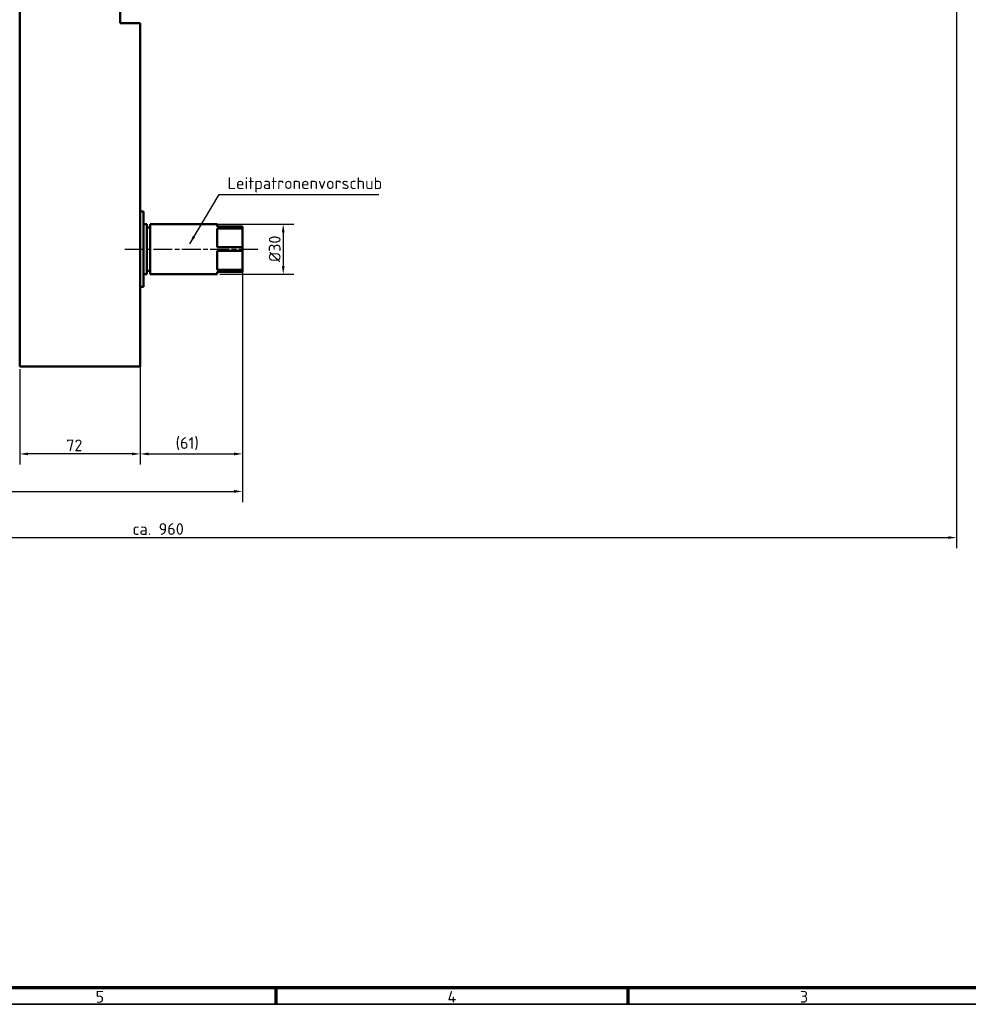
# Model space of a CAD drawing. Header units: millimetres. Extents: x 10 to 1672, y 10 to 1179.
# Tile 2 of 4: x 688 to 1254, y 10 to 598. Entities that reach past the tile are written whole.
import ezdxf

# ---------------------------------------------------------------- set-up
doc = ezdxf.new("R2010")
doc.units = ezdxf.units.MM
doc.header["$LTSCALE"] = 2
doc.linetypes.add('CHAIN', pattern=[0.3543, 0.2362, -0.0295, 0.0591, -0.0295])
doc.layers.get('0').update_dxf_attribs({"lineweight": 25})
for name, color, linetype, lineweight in [('Bemaßung (ISO)', 7, 'Continuous', 25), ('Mittellinie (ISO)', 7, 'Continuous', 25), ('Rahmen (ISO)', 7, 'Continuous', 70), ('Sichtbar (ISO)', 7, 'Continuous', 50), ('Symbol (ISO)', 7, 'Continuous', 25)]:
    doc.layers.add(name, color=color, linetype=linetype, lineweight=lineweight)
doc.styles.add('Notiztext (DIN)', font='isocpeur.ttf')
doc.dimstyles.new('Durchmesser', dxfattribs={"dimscale": 2, "dimtxt": 3.5, "dimasz": 2.5, "dimexe": 3.175, "dimexo": 0.8, "dimgap": 0.8, "dimtad": 1, "dimdec": 3, "dimrnd": 1e-08, "dimtxsty": 'Notiztext (DIN)', "dimcen": 0.09, "dimdle": 10, "dimclrd": 256, "dimclre": 256, "dimclrt": 256, "dimazin": 2, "dimtfac": 0.571429, "dimtdec": 3, "dimtmove": 0, "dimatfit": 3, "dimfxl": 1, "dimtolj": 1, "dimtzin": 0, "dimlwd": -1, "dimlwe": -1, "dimarcsym": 0})
doc.dimstyles.new('Standard (DIN)', dxfattribs={"dimscale": 2, "dimtxt": 3.5, "dimasz": 2.5, "dimexe": 3.175, "dimexo": 0.8, "dimgap": 0.8, "dimtad": 1, "dimdec": 3, "dimrnd": 1e-08, "dimtxsty": 'Notiztext (DIN)', "dimcen": 0.09, "dimdle": 10, "dimclrd": 256, "dimclre": 256, "dimclrt": 256, "dimazin": 2, "dimtfac": 0.571429, "dimtdec": 3, "dimtmove": 0, "dimatfit": 3, "dimfxl": 1, "dimtolj": 1, "dimlwd": -1, "dimlwe": -1, "dimarcsym": 0})
doc.dimstyles.new('Standard - Methode 2a (DIN)$7', dxfattribs={"dimscale": 2, "dimtxt": 3.5, "dimasz": 2.5, "dimexe": 3.175, "dimexo": 0.8, "dimgap": 0.8, "dimtad": 1, "dimtih": 1, "dimtoh": 1, "dimrnd": 1e-08, "dimtxsty": 'Notiztext (DIN)', "dimcen": 0.09, "dimdle": 10, "dimclrd": 256, "dimclre": 256, "dimclrt": 256, "dimazin": 2, "dimtfac": 1, "dimtmove": 0, "dimatfit": 3, "dimfxl": 1, "dimtolj": 1, "dimlwd": -1, "dimlwe": -1, "dimarcsym": 0})

# ---------------------------------------------------------------- blocks, each defined once
blk = doc.blocks.new('Ränder Hagen+Goebel Rahmen')
at = {"layer": 'Rahmen (ISO)'}
for p, q in [((10, 10), (831, 10)), ((420.5, 10), (420.5, 5)), ((525.625, 10), (525.625, 5))]:
    blk.add_line(p, q, dxfattribs=at)
at = {"layer": 'Rahmen (ISO)', "linetype": 'Continuous', "lineweight": 35}
blk.add_line((5, 5), (836, 5), dxfattribs=at)
at = {"layer": 'Symbol (ISO)', "char_height": 3.5, "attachment_point": 2, "style": 'Notiztext (DIN)'}
for s, insert in [('5', (367.937, 9)), ('4', (473.062, 9)), ('3', (578.187, 9))]:
    blk.add_mtext(s, dxfattribs=dict(at, insert=insert))
blk = doc.blocks.new('*D16')
at = {"layer": 'Bemaßung (ISO)'}
for p, q in [((759.99, 594.28), (759.99, 332.27)), ((820.99, 446.87), (820.99, 332.27)), ((764.99, 338.62), (815.99, 338.62))]:
    blk.add_line(p, q, dxfattribs=at)
for points in [[(764.99, 339.45), (764.99, 337.79), (759.99, 338.62)], [(815.99, 339.45), (815.99, 337.79), (820.99, 338.62)]]:
    blk.add_solid(points, dxfattribs=at)
at = {"layer": 'Defpoints', "color": 0}
for p in [(759.99, 595.88), (820.99, 448.47), (820.99, 338.62)]:
    blk.add_point(p, dxfattribs=at)
at = {"layer": 'Bemaßung (ISO)', "insert": (781.13, 348.62), "char_height": 7, "attachment_point": 1, "style": 'Notiztext (DIN)'}
blk.add_mtext('\\A1;(61)', dxfattribs=at)
blk = doc.blocks.new('*D17')
at = {"layer": 'Bemaßung (ISO)'}
for p, q in [((759.99, 594.28), (759.99, 332.27)), ((687.99, 389.28), (687.99, 332.27)), ((754.99, 338.62), (692.99, 338.62))]:
    blk.add_line(p, q, dxfattribs=at)
for points in [[(692.99, 339.45), (692.99, 337.79), (687.99, 338.62)], [(754.99, 339.45), (754.99, 337.79), (759.99, 338.62)]]:
    blk.add_solid(points, dxfattribs=at)
at = {"layer": 'Defpoints', "color": 0}
for p in [(759.99, 595.88), (687.99, 390.88), (687.99, 338.62)]:
    blk.add_point(p, dxfattribs=at)
at = {"layer": 'Bemaßung (ISO)', "insert": (715.76, 347.22), "char_height": 7, "attachment_point": 1, "style": 'Notiztext (DIN)'}
blk.add_mtext('\\A1;72', dxfattribs=at)
blk = doc.blocks.new('*D19')
at = {"layer": 'Bemaßung (ISO)'}
for p, q in [((767.59, 475.88), (851.72, 475.88)), ((845.37, 470.88), (845.37, 450.88)), ((807.59, 445.88), (851.72, 445.88))]:
    blk.add_line(p, q, dxfattribs=at)
for points in [[(844.54, 470.88), (846.21, 470.88), (845.37, 475.88)], [(844.54, 450.88), (846.21, 450.88), (845.37, 445.88)]]:
    blk.add_solid(points, dxfattribs=at)
at = {"layer": 'Defpoints', "color": 0}
for p in [(765.99, 475.88), (805.99, 445.88), (845.37, 445.88)]:
    blk.add_point(p, dxfattribs=at)
at = {"layer": 'Bemaßung (ISO)', "insert": (836.77, 453.18), "char_height": 7, "attachment_point": 1, "rotation": 90, "style": 'Notiztext (DIN)'}
blk.add_mtext('\\A1;Ø30', dxfattribs=at)
blk = doc.blocks.new('*D32')
at = {"layer": 'Bemaßung (ISO)'}
for p, q in [((287.99, 514.85), (287.99, 309.89)), ((820.99, 460.37), (820.99, 309.89)), ((292.99, 316.24), (815.99, 316.24))]:
    blk.add_line(p, q, dxfattribs=at)
for points in [[(292.99, 317.07), (292.99, 315.4), (287.99, 316.24)], [(815.99, 317.07), (815.99, 315.4), (820.99, 316.24)]]:
    blk.add_solid(points, dxfattribs=at)
at = {"layer": 'Defpoints', "color": 0}
for p in [(287.99, 516.45), (820.99, 461.97), (820.99, 316.24)]:
    blk.add_point(p, dxfattribs=at)
at = {"layer": 'Bemaßung (ISO)', "insert": (546.59, 324.84), "char_height": 7, "attachment_point": 1, "style": 'Notiztext (DIN)'}
blk.add_mtext('\\A1;533', dxfattribs=at)
blk = doc.blocks.new('*D37')
at = {"layer": 'Bemaßung (ISO)'}
for p, q in [((1247.45, 715.06), (1247.45, 282.31)), ((287.99, 514.85), (287.99, 282.31)), ((292.99, 288.66), (1242.45, 288.66))]:
    blk.add_line(p, q, dxfattribs=at)
for points in [[(292.99, 289.5), (292.99, 287.83), (287.99, 288.66)], [(1242.45, 289.5), (1242.45, 287.83), (1247.45, 288.66)]]:
    blk.add_solid(points, dxfattribs=at)
at = {"layer": 'Defpoints', "color": 0}
for p in [(1247.45, 716.66), (287.99, 516.45), (1247.45, 288.66)]:
    blk.add_point(p, dxfattribs=at)
at = {"layer": 'Bemaßung (ISO)', "insert": (750.92, 297.27), "char_height": 7, "attachment_point": 1, "style": 'Notiztext (DIN)'}
blk.add_mtext('\\A1; ca. 960', dxfattribs=at)

msp = doc.modelspace()

# ---------------------------------------------------------------- linework, layer by layer
at = {"layer": 'Mittellinie (ISO)', "linetype": 'CHAIN', "ltscale": 23.990969}
msp.add_line((750.8031, 460.8805), (830.7104, 460.8805), dxfattribs=at)
at = {"layer": 'Sichtbar (ISO)'}
for p, q in [((687.9915, 768.8805), (687.9915, 390.8805)), ((747.9915, 595.8805), (747.9915, 768.8805)), ((759.9915, 595.8805), (747.9915, 595.8805)), ((759.9915, 595.8805), (759.9915, 390.8805)), ((759.9915, 483.3805), (761.9915, 483.3805)), ((761.9915, 438.3805), (761.9915, 483.3805)), ((761.9915, 475.8805), (763.9915, 475.8805)), ((763.9915, 445.8805), (763.9915, 475.8805)), ((763.9915, 473.8805), (765.9915, 473.8805)), ((765.9915, 445.8805), (765.9915, 475.8805)), ((765.9915, 475.8805), (805.9915, 475.8805)), ((805.9915, 475.8805), (805.9915, 474.3805)), ((820.9915, 474.3805), (805.9915, 474.3805)), ((805.9915, 473.2928), (820.9915, 473.2928)), ((805.9915, 473.2928), (805.9915, 461.9681)), ((820.9915, 473.2928), (820.9915, 474.3805)), ((820.9915, 473.2928), (820.9915, 461.9681)), ((820.9915, 461.9681), (805.9915, 461.9681)), ((805.9915, 459.7928), (820.9915, 459.7928)), ((805.9915, 459.7928), (805.9915, 448.4681)), ((820.9915, 459.7928), (820.9915, 461.9681)), ((820.9915, 459.7928), (820.9915, 448.4681)), ((763.9915, 447.8805), (765.9915, 447.8805)), ((820.9915, 448.4681), (805.9915, 448.4681)), ((805.9915, 447.3805), (820.9915, 447.3805)), ((805.9915, 447.3805), (805.9915, 445.8805)), ((820.9915, 447.3805), (820.9915, 448.4681)), ((761.9915, 445.8805), (763.9915, 445.8805)), ((765.9915, 445.8805), (805.9915, 445.8805)), ((759.9915, 438.3805), (761.9915, 438.3805)), ((759.9915, 390.8805), (687.9915, 390.8805))]:
    msp.add_line(p, q, dxfattribs=at)

# ---------------------------------------------------------------- block references
at = {"xscale": 2, "yscale": 2, "zscale": 2}
msp.add_blockref('Ränder Hagen+Goebel Rahmen', (0, 0), dxfattribs=at)

# ---------------------------------------------------------------- texts
at = {"layer": 'Symbol (ISO)', "insert": (812.1117, 494.6634), "char_height": 7, "width": 91.649351, "attachment_point": 7, "style": 'Notiztext (DIN)'}
msp.add_mtext('{Leitpatronenvorschub}', dxfattribs=at)

# ---------------------------------------------------------------- dimensions: what is measured, and where the dimension line sits
at = {"layer": 'Bemaßung (ISO)'}
for base, p1, p2, angle, text, dimstyle, picture, middle in [((1247.4536, 288.6648), (287.9915, 516.4515), (1247.4536, 716.6648), 180, ' ca. 960', 'Standard (DIN)', '*D37', (767.7226, 288.6648)), ((820.9915, 338.6212), (759.9915, 595.8805), (820.9915, 448.4681), 180, '(<>)', 'Standard (DIN)', '*D16', (787.4318, 338.6212)), ((845.3727, 445.8805), (765.9915, 475.8805), (805.9915, 445.8805), 90, 'Ø<>', 'Durchmesser', '*D19', (845.3727, 460.8805))]:
    dim = msp.add_linear_dim(base=base, p1=p1, p2=p2, angle=angle, text=text, dimstyle=dimstyle, override={"dimdec": 3, "dimtp": 0, "dimtm": 0, "dimtdec": 3, "dimatfit": 2}, dxfattribs=at)
    dim.commit()
    dim.dimension.update_dxf_attribs({"geometry": picture, "text_midpoint": middle, "dimtype": 160})
for base, p1, p2, picture, middle in [((687.9915, 338.6212), (759.9915, 595.8805), (687.9915, 390.8805), '*D17', (719.9641, 338.6212)), ((820.9915, 316.2376), (287.9915, 516.4515), (820.9915, 461.9681), '*D32', (553.2415, 316.2376))]:
    dim = msp.add_linear_dim(base=base, p1=p1, p2=p2, angle=180, dimstyle='Standard (DIN)', override={"dimdec": 3, "dimtp": 0, "dimtm": 0, "dimtdec": 3, "dimatfit": 2}, dxfattribs=at)
    dim.commit()
    dim.dimension.update_dxf_attribs({"geometry": picture, "text_midpoint": middle, "dimtype": 160})

# ---------------------------------------------------------------- leaders
at = {"layer": 'Symbol (ISO)', "annotation_type": 0, "has_hookline": 1, "hookline_direction": 0, "text_width": 90.3}
msp.add_leader([(789.5399, 464.1409), (807.1117, 493.4968), (812.1117, 493.4968)], dimstyle='Standard - Methode 2a (DIN)$7', override={"dimgap": 0, "dimtad": 1}, dxfattribs=at)

doc.saveas('drawing.dxf')
